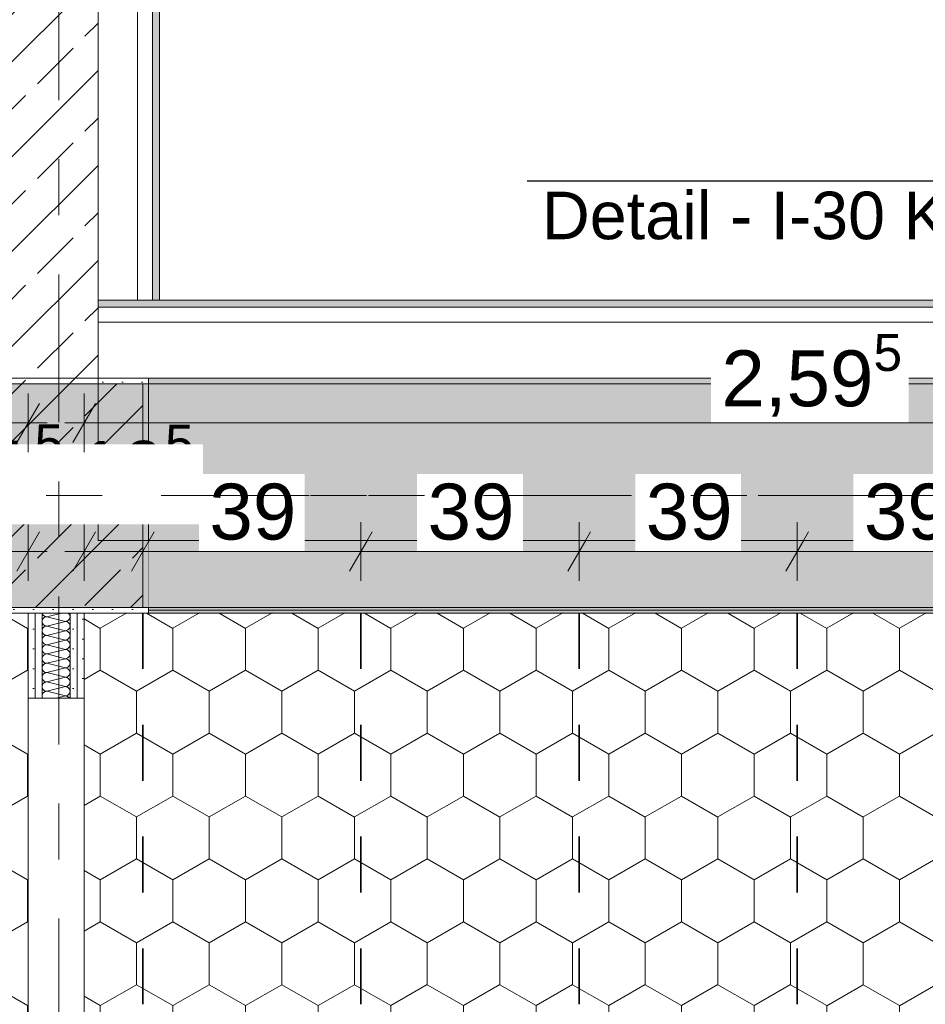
# Model space of a CAD drawing. Header units: metres. Extents: x -3.6 to 85.2, y -11 to 16.8.
# Tile 145 of 256: x 14.9 to 16.5, y 7.4 to 9.2. Entities that reach past the tile are written whole.
import ezdxf

# ---------------------------------------------------------------- set-up
doc = ezdxf.new("R2010")
doc.units = ezdxf.units.M
doc.header["$MEASUREMENT"] = 0
for name, pattern in [('Achse', [0.2, 0.1, -0.05, 0, -0.05]), ('Punktlinie weit', [0.06, 0.01, -0.05]), ('Strichlinie doppelt', [0.546806, 0.264583, -0.105833, 0.070556, -0.105833]), ('Wipeout_Contour', [1, 0, -1])]:
    doc.linetypes.add(name, pattern=pattern)
for name, color, linetype in [('154 - Bemaßung_ Beschriftung.Ausbau - Deckenspiegel', 7, 'Continuous'), ('208 - Marker.Detail', 7, 'Continuous'), ('451 - Universal.Achsen Raster', 7, 'Continuous'), ('605 - Struktur.Wand Innen', 7, 'Continuous'), ('607 - Struktur.Stütze', 7, 'Continuous'), ('608 - Struktur.Träger', 7, 'Continuous'), ('Neubau_651 - Abdeckung.Decke abgehängt_ bekleidet', 7, 'Continuous'), ('Neubau_653 - Abdeckung.TB Verkofferung', 7, 'Continuous')]:
    doc.layers.add(name, color=color, linetype=linetype)
doc.styles.add('ERSTELLTER_STIL_2', font='txt')
doc.dimstyles.new('ERSTELLTER_STIL__1', dxfattribs={"dimtxt": 0.1, "dimasz": 0.0532, "dimexe": 0.18, "dimexo": 0.0625, "dimgap": 0, "dimtad": 1, "dimtih": 1, "dimtoh": 1, "dimzin": 0, "dimdsep": 46, "dimtxsty": 'ERSTELLTER_STIL_2', "dimblk": 'ARROWHEAD_2', "dimblk1": 'ARROWHEAD_2', "dimblk2": 'ARROWHEAD_2', "dimcen": 0.09, "dimse1": 1, "dimse2": 1, "dimclrd": 7, "dimclre": 7, "dimclrt": 7, "dimazin": 0, "dimtfac": 1, "dimtdec": 4, "dimtmove": 0, "dimatfit": 3, "dimfxl": 1, "dimtolj": 1, "dimtzin": 0, "dimarcsym": 0})
doc.dimstyles.new('ERSTELLTER_STIL__2', dxfattribs={"dimtxt": 0.1, "dimasz": 0.0532, "dimexe": 0.18, "dimexo": 0.0625, "dimgap": 0, "dimtad": 1, "dimtih": 1, "dimtoh": 1, "dimzin": 0, "dimdsep": 46, "dimtxsty": 'ERSTELLTER_STIL_2', "dimblk": 'ARROWHEAD_2', "dimblk1": 'ARROWHEAD_2', "dimblk2": 'ARROWHEAD_2', "dimcen": 0.09, "dimse1": 1, "dimse2": 1, "dimclrd": 7, "dimclre": 7, "dimclrt": 7, "dimazin": 0, "dimtfac": 1, "dimtdec": 4, "dimtmove": 2, "dimatfit": 3, "dimfxl": 1, "dimtolj": 1, "dimtzin": 0, "dimarcsym": 0})
pattern_1 = [(45, (0, 0), (-0.01767767, 0.01767767), [0, -0.025])]
pattern_2 = [(45, (0, 0), (-0.08485281, 0.08485281), []), (45, (-0.04243, 0.04243), (-0.08485281, 0.08485281), [0.09, -0.03])]
pattern_3 = [(90, (0, 0), (-0.12990375, 0), [0.075, -0.15]), (90, (-0.06495, 0.1125), (-0.12990375, 0), [0.075, -0.15]), (150, (5e-18, 0.075), (0.0649519, 0.11249995), [0.075, -0.15]), (150, (-0.1299, 0.075), (0.0649519, 0.11249995), [0.075, -0.15]), (210, (0, 0), (-0.0649519, 0.11249995), [0.075, -0.15]), (210, (-0.1299, 8e-18), (-0.0649519, 0.11249995), [0.075, -0.15])]

# ---------------------------------------------------------------- blocks, each defined once
blk = doc.blocks.new('*X50')
at = {"layer": '605 - Struktur.Wand Innen', "color": 7, "linetype": 'Continuous', "lineweight": 5}
for p, q in [((14.9002, 8.09), (14.9006, 8.0885)), ((14.9006, 8.0885), (14.9014, 8.087)), ((14.9014, 8.087), (14.9024, 8.0858)), ((14.9024, 8.0858), (14.9037, 8.0847)), ((14.9083, 8.0833), (14.9349, 8.09)), ((14.9475, 8.0892), (14.9466, 8.09)), ((14.9486, 8.088), (14.9475, 8.0892)), ((14.9493, 8.0865), (14.9486, 8.088)), ((14.9498, 8.085), (14.9493, 8.0865)), ((14.95, 8.0833), (14.9498, 8.085)), ((14.9001, 8.0766), (14.9, 8.075)), ((14.9, 8.075), (14.9001, 8.0734)), ((14.9006, 8.0782), (14.9001, 8.0766)), ((14.9001, 8.0734), (14.9006, 8.0718)), ((14.9014, 8.0796), (14.9006, 8.0782)), ((14.9006, 8.0718), (14.9014, 8.0704)), ((14.9024, 8.0809), (14.9014, 8.0796)), ((14.9014, 8.0704), (14.9024, 8.0691)), ((14.9037, 8.0819), (14.9024, 8.0809)), ((14.9024, 8.0691), (14.9037, 8.0681)), ((14.9037, 8.0847), (14.9051, 8.084)), ((14.9051, 8.0827), (14.9037, 8.0819)), ((14.9037, 8.0681), (14.9051, 8.0673)), ((14.9051, 8.084), (14.9067, 8.0835)), ((14.9067, 8.0832), (14.9051, 8.0827)), ((14.9051, 8.0673), (14.9067, 8.0668)), ((14.9067, 8.0835), (14.9083, 8.0833)), ((14.9083, 8.0833), (14.9067, 8.0832)), ((14.9083, 8.0833), (14.9416, 8.075)), ((14.9083, 8.0667), (14.9416, 8.075)), ((14.9416, 8.075), (14.9433, 8.0752)), ((14.9433, 8.0748), (14.9416, 8.075)), ((14.9433, 8.0752), (14.9448, 8.0756)), ((14.9448, 8.0744), (14.9433, 8.0748)), ((14.9448, 8.0756), (14.9463, 8.0764)), ((14.9463, 8.0736), (14.9448, 8.0744)), ((14.9463, 8.0764), (14.9475, 8.0774)), ((14.9475, 8.0726), (14.9463, 8.0736)), ((14.9475, 8.0774), (14.9486, 8.0787)), ((14.9486, 8.0713), (14.9475, 8.0726)), ((14.9486, 8.0787), (14.9493, 8.0801)), ((14.9493, 8.0699), (14.9486, 8.0713)), ((14.9493, 8.0801), (14.9498, 8.0817)), ((14.9498, 8.0683), (14.9493, 8.0699)), ((14.9498, 8.0817), (14.95, 8.0833)), ((14.95, 8.0667), (14.9498, 8.0683)), ((14.9001, 8.06), (14.9, 8.0583)), ((14.9, 8.0583), (14.9001, 8.0567)), ((14.9006, 8.0615), (14.9001, 8.06)), ((14.9001, 8.0567), (14.9006, 8.0551)), ((14.9014, 8.063), (14.9006, 8.0615)), ((14.9006, 8.0551), (14.9014, 8.0537)), ((14.9024, 8.0642), (14.9014, 8.063)), ((14.9014, 8.0537), (14.9024, 8.0524)), ((14.9037, 8.0653), (14.9024, 8.0642)), ((14.9024, 8.0524), (14.9037, 8.0514)), ((14.9051, 8.066), (14.9037, 8.0653)), ((14.9037, 8.0514), (14.9051, 8.0506)), ((14.9067, 8.0665), (14.9051, 8.066)), ((14.9051, 8.0506), (14.9067, 8.0502)), ((14.9067, 8.0498), (14.9051, 8.0494)), ((14.9067, 8.0668), (14.9083, 8.0667)), ((14.9083, 8.0667), (14.9067, 8.0665)), ((14.9067, 8.0502), (14.9083, 8.05)), ((14.9083, 8.05), (14.9067, 8.0498)), ((14.9083, 8.0667), (14.9416, 8.0583)), ((14.9083, 8.05), (14.9416, 8.0583)), ((14.9083, 8.05), (14.9416, 8.0417)), ((14.9416, 8.0583), (14.9433, 8.0585)), ((14.9433, 8.0582), (14.9416, 8.0583)), ((14.9433, 8.0585), (14.9448, 8.059)), ((14.9448, 8.0577), (14.9433, 8.0582)), ((14.9448, 8.059), (14.9463, 8.0597)), ((14.9463, 8.0569), (14.9448, 8.0577)), ((14.9463, 8.0597), (14.9475, 8.0608)), ((14.9475, 8.0559), (14.9463, 8.0569)), ((14.9475, 8.0608), (14.9486, 8.062)), ((14.9486, 8.0546), (14.9475, 8.0559)), ((14.9486, 8.062), (14.9493, 8.0635)), ((14.9493, 8.0532), (14.9486, 8.0546)), ((14.9493, 8.0635), (14.9498, 8.065)), ((14.9498, 8.0516), (14.9493, 8.0532)), ((14.9498, 8.065), (14.95, 8.0667)), ((14.95, 8.05), (14.9498, 8.0516)), ((14.9498, 8.0484), (14.95, 8.05)), ((14.9001, 8.0433), (14.9, 8.0417)), ((14.9, 8.0417), (14.9001, 8.04)), ((14.9006, 8.0449), (14.9001, 8.0433)), ((14.9001, 8.04), (14.9006, 8.0385)), ((14.9014, 8.0463), (14.9006, 8.0449)), ((14.9006, 8.0385), (14.9014, 8.037)), ((14.9024, 8.0476), (14.9014, 8.0463)), ((14.9014, 8.037), (14.9024, 8.0358)), ((14.9037, 8.0486), (14.9024, 8.0476)), ((14.9024, 8.0358), (14.9037, 8.0347)), ((14.9051, 8.0494), (14.9037, 8.0486)), ((14.9037, 8.0347), (14.9051, 8.034)), ((14.9051, 8.0327), (14.9037, 8.0319)), ((14.9051, 8.034), (14.9067, 8.0335)), ((14.9067, 8.0332), (14.9051, 8.0327)), ((14.9067, 8.0335), (14.9083, 8.0333)), ((14.9083, 8.0333), (14.9067, 8.0332)), ((14.9083, 8.0333), (14.9416, 8.0417)), ((14.9083, 8.0333), (14.9416, 8.025)), ((14.9416, 8.0417), (14.9433, 8.0418)), ((14.9433, 8.0415), (14.9416, 8.0417)), ((14.9433, 8.0418), (14.9448, 8.0423)), ((14.9448, 8.041), (14.9433, 8.0415)), ((14.9448, 8.0423), (14.9463, 8.0431)), ((14.9463, 8.0403), (14.9448, 8.041)), ((14.9463, 8.0431), (14.9475, 8.0441)), ((14.9475, 8.0392), (14.9463, 8.0403)), ((14.9475, 8.0441), (14.9486, 8.0454)), ((14.9486, 8.038), (14.9475, 8.0392)), ((14.9486, 8.0454), (14.9493, 8.0468)), ((14.9493, 8.0365), (14.9486, 8.038)), ((14.9493, 8.0468), (14.9498, 8.0484)), ((14.9498, 8.035), (14.9493, 8.0365)), ((14.95, 8.0333), (14.9498, 8.035)), ((14.9498, 8.0317), (14.95, 8.0333)), ((14.9001, 8.0266), (14.9, 8.025)), ((14.9, 8.025), (14.9001, 8.0234)), ((14.9006, 8.0282), (14.9001, 8.0266)), ((14.9001, 8.0234), (14.9006, 8.0218)), ((14.9014, 8.0296), (14.9006, 8.0282)), ((14.9006, 8.0218), (14.9014, 8.0204)), ((14.9024, 8.0309), (14.9014, 8.0296)), ((14.9014, 8.0204), (14.9024, 8.0191)), ((14.9037, 8.0319), (14.9024, 8.0309)), ((14.9024, 8.0191), (14.9037, 8.0181)), ((14.9037, 8.0153), (14.9024, 8.0142)), ((14.9037, 8.0181), (14.9051, 8.0173)), ((14.9051, 8.016), (14.9037, 8.0153)), ((14.9051, 8.0173), (14.9067, 8.0168)), ((14.9067, 8.0165), (14.9051, 8.016)), ((14.9067, 8.0168), (14.9083, 8.0167)), ((14.9083, 8.0167), (14.9067, 8.0165)), ((14.9083, 8.0167), (14.9416, 8.025)), ((14.9083, 8.0167), (14.9416, 8.0083)), ((14.9416, 8.025), (14.9433, 8.0252)), ((14.9433, 8.0248), (14.9416, 8.025)), ((14.9433, 8.0252), (14.9448, 8.0256)), ((14.9448, 8.0244), (14.9433, 8.0248)), ((14.9448, 8.0256), (14.9463, 8.0264)), ((14.9463, 8.0236), (14.9448, 8.0244)), ((14.9463, 8.0264), (14.9475, 8.0274)), ((14.9475, 8.0226), (14.9463, 8.0236)), ((14.9475, 8.0274), (14.9486, 8.0287)), ((14.9486, 8.0213), (14.9475, 8.0226)), ((14.9486, 8.0287), (14.9493, 8.0301)), ((14.9493, 8.0199), (14.9486, 8.0213)), ((14.9493, 8.0301), (14.9498, 8.0317)), ((14.9498, 8.0183), (14.9493, 8.0199)), ((14.9493, 8.0135), (14.9498, 8.015)), ((14.95, 8.0167), (14.9498, 8.0183)), ((14.9498, 8.015), (14.95, 8.0167)), ((14.9001, 8.01), (14.9, 8.0083)), ((14.9, 8.0083), (14.9001, 8.0067)), ((14.9006, 8.0115), (14.9001, 8.01)), ((14.9001, 8.0067), (14.9006, 8.0051)), ((14.9014, 8.013), (14.9006, 8.0115)), ((14.9006, 8.0051), (14.9014, 8.0037)), ((14.9024, 8.0142), (14.9014, 8.013)), ((14.9014, 8.0037), (14.9024, 8.0024)), ((14.9024, 7.9976), (14.9014, 7.9963)), ((14.9024, 8.0024), (14.9037, 8.0014)), ((14.9037, 7.9986), (14.9024, 7.9976)), ((14.9037, 8.0014), (14.9051, 8.0006)), ((14.9051, 7.9994), (14.9037, 7.9986)), ((14.9051, 8.0006), (14.9067, 8.0002)), ((14.9067, 7.9998), (14.9051, 7.9994)), ((14.9067, 8.0002), (14.9083, 8)), ((14.9083, 8), (14.9067, 7.9998)), ((14.9083, 8), (14.9416, 8.0083)), ((14.9083, 8), (14.9416, 7.9917)), ((14.9416, 8.0083), (14.9433, 8.0085)), ((14.9433, 8.0082), (14.9416, 8.0083)), ((14.9433, 8.0085), (14.9448, 8.009)), ((14.9448, 8.0077), (14.9433, 8.0082)), ((14.9448, 8.009), (14.9463, 8.0097)), ((14.9463, 8.0069), (14.9448, 8.0077)), ((14.9463, 8.0097), (14.9475, 8.0108)), ((14.9475, 8.0059), (14.9463, 8.0069)), ((14.9475, 8.0108), (14.9486, 8.012)), ((14.9486, 8.0046), (14.9475, 8.0059)), ((14.9486, 8.012), (14.9493, 8.0135)), ((14.9493, 8.0032), (14.9486, 8.0046)), ((14.9498, 8.0016), (14.9493, 8.0032)), ((14.9493, 7.9968), (14.9498, 7.9984)), ((14.95, 8), (14.9498, 8.0016)), ((14.9498, 7.9984), (14.95, 8)), ((14.9001, 7.9933), (14.9, 7.9917)), ((14.9, 7.9917), (14.9001, 7.99)), ((14.9006, 7.9949), (14.9001, 7.9933)), ((14.9001, 7.99), (14.9006, 7.9885)), ((14.9014, 7.9963), (14.9006, 7.9949)), ((14.9006, 7.9885), (14.9014, 7.987)), ((14.9014, 7.9796), (14.9006, 7.9782)), ((14.9014, 7.987), (14.9024, 7.9858)), ((14.9024, 7.9809), (14.9014, 7.9796)), ((14.9024, 7.9858), (14.9037, 7.9847)), ((14.9037, 7.9819), (14.9024, 7.9809)), ((14.9037, 7.9847), (14.9051, 7.984)), ((14.9051, 7.9827), (14.9037, 7.9819)), ((14.9051, 7.984), (14.9067, 7.9835)), ((14.9067, 7.9832), (14.9051, 7.9827)), ((14.9067, 7.9835), (14.9083, 7.9833)), ((14.9083, 7.9833), (14.9067, 7.9832)), ((14.9083, 7.9833), (14.9416, 7.9917)), ((14.9083, 7.9833), (14.9416, 7.975)), ((14.9416, 7.9917), (14.9433, 7.9918)), ((14.9433, 7.9915), (14.9416, 7.9917)), ((14.9433, 7.9918), (14.9448, 7.9923)), ((14.9448, 7.991), (14.9433, 7.9915)), ((14.9448, 7.9923), (14.9463, 7.9931)), ((14.9463, 7.9903), (14.9448, 7.991)), ((14.9463, 7.9931), (14.9475, 7.9941)), ((14.9475, 7.9892), (14.9463, 7.9903)), ((14.9475, 7.9941), (14.9486, 7.9954)), ((14.9486, 7.988), (14.9475, 7.9892)), ((14.9486, 7.9954), (14.9493, 7.9968)), ((14.9493, 7.9865), (14.9486, 7.988)), ((14.9486, 7.9787), (14.9493, 7.9801)), ((14.9498, 7.985), (14.9493, 7.9865)), ((14.9493, 7.9801), (14.9498, 7.9817)), ((14.95, 7.9833), (14.9498, 7.985)), ((14.9498, 7.9817), (14.95, 7.9833)), ((14.9001, 7.9766), (14.9, 7.975)), ((14.9, 7.975), (14.9001, 7.9734)), ((14.9006, 7.9782), (14.9001, 7.9766)), ((14.9001, 7.9734), (14.9006, 7.9718)), ((14.9006, 7.9718), (14.9014, 7.9704)), ((14.9014, 7.963), (14.9006, 7.9615)), ((14.9014, 7.9704), (14.9024, 7.9691)), ((14.9024, 7.9642), (14.9014, 7.963)), ((14.9024, 7.9691), (14.9037, 7.9681)), ((14.9037, 7.9653), (14.9024, 7.9642)), ((14.9037, 7.9681), (14.9051, 7.9673)), ((14.9051, 7.966), (14.9037, 7.9653)), ((14.9051, 7.9673), (14.9067, 7.9668)), ((14.9067, 7.9665), (14.9051, 7.966)), ((14.9067, 7.9668), (14.9083, 7.9667)), ((14.9083, 7.9667), (14.9067, 7.9665)), ((14.9083, 7.9667), (14.9416, 7.975)), ((14.9083, 7.9667), (14.9416, 7.9583)), ((14.9416, 7.975), (14.9433, 7.9752)), ((14.9433, 7.9748), (14.9416, 7.975)), ((14.9433, 7.9752), (14.9448, 7.9756)), ((14.9448, 7.9744), (14.9433, 7.9748)), ((14.9448, 7.9756), (14.9463, 7.9764)), ((14.9463, 7.9736), (14.9448, 7.9744)), ((14.9463, 7.9764), (14.9475, 7.9774)), ((14.9475, 7.9726), (14.9463, 7.9736)), ((14.9475, 7.9774), (14.9486, 7.9787)), ((14.9486, 7.9713), (14.9475, 7.9726)), ((14.9475, 7.9608), (14.9486, 7.962)), ((14.9493, 7.9699), (14.9486, 7.9713)), ((14.9486, 7.962), (14.9493, 7.9635)), ((14.9498, 7.9683), (14.9493, 7.9699)), ((14.9493, 7.9635), (14.9498, 7.965)), ((14.95, 7.9667), (14.9498, 7.9683)), ((14.9498, 7.965), (14.95, 7.9667)), ((14.9001, 7.96), (14.9, 7.9583)), ((14.9, 7.9583), (14.9001, 7.9567)), ((14.9006, 7.9615), (14.9001, 7.96)), ((14.9001, 7.9567), (14.9006, 7.9551)), ((14.9006, 7.9449), (14.9001, 7.9433)), ((14.9006, 7.9551), (14.9014, 7.9537)), ((14.9014, 7.9463), (14.9006, 7.9449)), ((14.9014, 7.9537), (14.9024, 7.9524)), ((14.9024, 7.9476), (14.9014, 7.9463)), ((14.9024, 7.9524), (14.9037, 7.9514)), ((14.9037, 7.9486), (14.9024, 7.9476)), ((14.9037, 7.9514), (14.9051, 7.9506)), ((14.9051, 7.9494), (14.9037, 7.9486)), ((14.9051, 7.9506), (14.9067, 7.9502)), ((14.9067, 7.9498), (14.9051, 7.9494)), ((14.9067, 7.9502), (14.9083, 7.95)), ((14.9083, 7.95), (14.9067, 7.9498)), ((14.9083, 7.95), (14.9416, 7.9583)), ((14.9083, 7.95), (14.9416, 7.9417)), ((14.9416, 7.9583), (14.9433, 7.9585)), ((14.9433, 7.9582), (14.9416, 7.9583)), ((14.9433, 7.9585), (14.9448, 7.959)), ((14.9448, 7.9577), (14.9433, 7.9582)), ((14.9448, 7.959), (14.9463, 7.9597)), ((14.9463, 7.9569), (14.9448, 7.9577)), ((14.9463, 7.9597), (14.9475, 7.9608)), ((14.9475, 7.9559), (14.9463, 7.9569)), ((14.9463, 7.9431), (14.9475, 7.9441)), ((14.9486, 7.9546), (14.9475, 7.9559)), ((14.9475, 7.9441), (14.9486, 7.9454)), ((14.9493, 7.9532), (14.9486, 7.9546)), ((14.9486, 7.9454), (14.9493, 7.9468)), ((14.9498, 7.9516), (14.9493, 7.9532)), ((14.9493, 7.9468), (14.9498, 7.9484)), ((14.95, 7.95), (14.9498, 7.9516)), ((14.9498, 7.9484), (14.95, 7.95)), ((14.9001, 7.9433), (14.9, 7.9417)), ((14.9, 7.9417), (14.9001, 7.94)), ((14.9001, 7.94), (14.9006, 7.9385)), ((14.9006, 7.9385), (14.9011, 7.9375)), ((14.9249, 7.9375), (14.9416, 7.9417)), ((14.9416, 7.9417), (14.9433, 7.9418)), ((14.9433, 7.9415), (14.9416, 7.9417)), ((14.9433, 7.9418), (14.9448, 7.9423)), ((14.9448, 7.941), (14.9433, 7.9415)), ((14.9448, 7.9423), (14.9463, 7.9431)), ((14.9463, 7.9403), (14.9448, 7.941)), ((14.9475, 7.9392), (14.9463, 7.9403)), ((14.9486, 7.938), (14.9475, 7.9392)), ((14.9488, 7.9375), (14.9486, 7.938))]:
    blk.add_line(p, q, dxfattribs=at)
blk = doc.blocks.new('*D266')
at = {"layer": '154 - Bemaßung_ Beschriftung.Ausbau - Deckenspiegel', "color": 7, "linetype": 'Continuous', "lineweight": 5}
for p, q in [((14.33, 8.1475), (14.33, 8.2525)), ((14.76, 8.1475), (14.76, 8.2525)), ((14.3502, 8.235), (14.3098, 8.165)), ((14.7802, 8.235), (14.7398, 8.165)), ((14.33, 8.2), (14.76, 8.2))]:
    blk.add_line(p, q, dxfattribs=at)
at = {"layer": '154 - Bemaßung_ Beschriftung.Ausbau - Deckenspiegel', "color": 7, "lineweight": 5, "insert": (14.7313, 8.2691), "char_height": 0.1, "attachment_point": 7, "style": 'ERSTELLTER_STIL_2'}
blk.add_mtext('\\A1;{\\pql;\\fArial|b0|i0|c0|p38;11\\fArial|b0|i0|c0|p38;\\A1{\\H.66x;\\S5^  ;}}', dxfattribs=at)
at = {"color": 254, "linetype": 'Wipeout_Contour', "lineweight": 0, "ltscale": 68.029065}
blk.add_wipeout([(14.7098, 8.2488), (14.9445, 8.2488), (14.9445, 8.3916), (14.7098, 8.3916)], dxfattribs=at).dxf.layer = '154 - Bemaßung_ Beschriftung.Ausbau - Deckenspiegel'
at = {"color": 254, "linetype": 'Wipeout_Contour', "lineweight": 0, "ltscale": 66.948876}
blk.add_wipeout([(14.4503, 8.2012), (14.6396, 8.2012), (14.6396, 8.3387), (14.4503, 8.3387)], dxfattribs=at).dxf.layer = '154 - Bemaßung_ Beschriftung.Ausbau - Deckenspiegel'
at = {"layer": '154 - Bemaßung_ Beschriftung.Ausbau - Deckenspiegel', "color": 7, "lineweight": 5, "insert": (14.4691, 8.22), "char_height": 0.1, "attachment_point": 7, "style": 'ERSTELLTER_STIL_2'}
blk.add_mtext('\\A1;{\\pql;\\fArial|b0|i0|c0|p38;43}', dxfattribs=at)
blk = doc.blocks.new('ARROWHEAD_2')
at = {"color": 0, "linetype": 'Continuous', "lineweight": 0}
for p, q in [((-0.378, -0.655), (0.378, 0.655)), ((0, 0), (-1, 0))]:
    blk.add_line(p, q, dxfattribs=at)
blk = doc.blocks.new('*D267')
at = {"layer": '154 - Bemaßung_ Beschriftung.Ausbau - Deckenspiegel', "color": 7, "linetype": 'Continuous', "lineweight": 5}
for p, q in [((14.76, 8.1475), (14.76, 8.2525)), ((14.875, 8.1475), (14.875, 8.2525)), ((14.7802, 8.235), (14.7398, 8.165)), ((14.8548, 8.165), (14.8952, 8.235)), ((14.76, 8.2), (14.875, 8.2)), ((14.875, 8.2), (14.9092, 8.2))]:
    blk.add_line(p, q, dxfattribs=at)
at = {"color": 254, "linetype": 'Wipeout_Contour', "lineweight": 0, "ltscale": 68.029065}
blk.add_wipeout([(14.7098, 8.2488), (14.9445, 8.2488), (14.9445, 8.3916), (14.7098, 8.3916)], dxfattribs=at).dxf.layer = '154 - Bemaßung_ Beschriftung.Ausbau - Deckenspiegel'
blk = doc.blocks.new('*D268')
at = {"layer": '154 - Bemaßung_ Beschriftung.Ausbau - Deckenspiegel', "color": 7, "linetype": 'Continuous', "lineweight": 5}
for p, q in [((14.975, 8.1475), (14.975, 8.2525)), ((15.08, 8.1475), (15.08, 8.2525)), ((14.9952, 8.235), (14.9548, 8.165)), ((15.1002, 8.235), (15.0598, 8.165)), ((14.9407, 8.2), (14.975, 8.2)), ((14.975, 8.2), (15.08, 8.2))]:
    blk.add_line(p, q, dxfattribs=at)
at = {"layer": '154 - Bemaßung_ Beschriftung.Ausbau - Deckenspiegel', "color": 7, "lineweight": 5, "insert": (14.9646, 8.2686), "char_height": 0.1, "attachment_point": 7, "style": 'ERSTELLTER_STIL_2'}
blk.add_mtext('\\A1;{\\pql;\\fArial|b0|i0|c0|p38;10\\fArial|b0|i0|c0|p38;\\A1{\\H.66x;\\S5^  ;}}', dxfattribs=at)
at = {"color": 254, "linetype": 'Wipeout_Contour', "lineweight": 0, "ltscale": 68.861747}
blk.add_wipeout([(14.9432, 8.2488), (15.1879, 8.2488), (15.1879, 8.3916), (14.9432, 8.3916)], dxfattribs=at).dxf.layer = '154 - Bemaßung_ Beschriftung.Ausbau - Deckenspiegel'
blk = doc.blocks.new('*D269')
at = {"layer": '154 - Bemaßung_ Beschriftung.Ausbau - Deckenspiegel', "color": 7, "linetype": 'Continuous', "lineweight": 5}
for p, q in [((15.08, 8.1475), (15.08, 8.2525)), ((15.1002, 8.235), (15.0598, 8.165)), ((15.4902, 8.235), (15.4498, 8.165)), ((15.08, 8.2), (15.47, 8.2))]:
    blk.add_line(p, q, dxfattribs=at)
at = {"color": 254, "linetype": 'Wipeout_Contour', "lineweight": 0, "ltscale": 68.861747}
blk.add_wipeout([(14.9432, 8.2488), (15.1879, 8.2488), (15.1879, 8.3916), (14.9432, 8.3916)], dxfattribs=at).dxf.layer = '154 - Bemaßung_ Beschriftung.Ausbau - Deckenspiegel'
at = {"color": 254, "linetype": 'Wipeout_Contour', "lineweight": 0, "ltscale": 69.501673}
blk.add_wipeout([(15.1804, 8.2012), (15.3696, 8.2012), (15.3696, 8.3387), (15.1804, 8.3387)], dxfattribs=at).dxf.layer = '154 - Bemaßung_ Beschriftung.Ausbau - Deckenspiegel'
at = {"layer": '154 - Bemaßung_ Beschriftung.Ausbau - Deckenspiegel', "color": 7, "lineweight": 5, "insert": (15.1991, 8.22), "char_height": 0.1, "attachment_point": 7, "style": 'ERSTELLTER_STIL_2'}
blk.add_mtext('\\A1;{\\pql;\\fArial|b0|i0|c0|p38;39}', dxfattribs=at)
blk = doc.blocks.new('*D270')
at = {"layer": '154 - Bemaßung_ Beschriftung.Ausbau - Deckenspiegel', "color": 7, "linetype": 'Continuous', "lineweight": 5}
for p, q in [((15.47, 8.1475), (15.47, 8.2525)), ((15.4902, 8.235), (15.4498, 8.165)), ((15.8802, 8.235), (15.8398, 8.165)), ((15.08, 8.2), (15.47, 8.2)), ((15.47, 8.2), (15.86, 8.2))]:
    blk.add_line(p, q, dxfattribs=at)
at = {"color": 254, "linetype": 'Wipeout_Contour', "lineweight": 0, "ltscale": 70.877138}
blk.add_wipeout([(15.5704, 8.2012), (15.7596, 8.2012), (15.7596, 8.3387), (15.5704, 8.3387)], dxfattribs=at).dxf.layer = '154 - Bemaßung_ Beschriftung.Ausbau - Deckenspiegel'
at = {"layer": '154 - Bemaßung_ Beschriftung.Ausbau - Deckenspiegel', "color": 7, "lineweight": 5, "insert": (15.5891, 8.22), "char_height": 0.1, "attachment_point": 7, "style": 'ERSTELLTER_STIL_2'}
blk.add_mtext('\\A1;{\\pql;\\fArial|b0|i0|c0|p38;39}', dxfattribs=at)
blk = doc.blocks.new('*D271')
at = {"layer": '154 - Bemaßung_ Beschriftung.Ausbau - Deckenspiegel', "color": 7, "linetype": 'Continuous', "lineweight": 5}
for p, q in [((15.86, 8.1475), (15.86, 8.2525)), ((16.25, 8.1475), (16.25, 8.2525)), ((15.8802, 8.235), (15.8398, 8.165)), ((16.2702, 8.235), (16.2298, 8.165)), ((15.47, 8.2), (15.86, 8.2)), ((15.86, 8.2), (16.25, 8.2))]:
    blk.add_line(p, q, dxfattribs=at)
at = {"color": 254, "linetype": 'Wipeout_Contour', "lineweight": 0, "ltscale": 72.260058}
blk.add_wipeout([(15.9604, 8.2012), (16.1496, 8.2012), (16.1496, 8.3387), (15.9604, 8.3387)], dxfattribs=at).dxf.layer = '154 - Bemaßung_ Beschriftung.Ausbau - Deckenspiegel'
at = {"layer": '154 - Bemaßung_ Beschriftung.Ausbau - Deckenspiegel', "color": 7, "lineweight": 5, "insert": (15.9791, 8.22), "char_height": 0.1, "attachment_point": 7, "style": 'ERSTELLTER_STIL_2'}
blk.add_mtext('\\A1;{\\pql;\\fArial|b0|i0|c0|p38;39}', dxfattribs=at)
blk = doc.blocks.new('*D272')
at = {"layer": '154 - Bemaßung_ Beschriftung.Ausbau - Deckenspiegel', "color": 7, "linetype": 'Continuous', "lineweight": 5}
for p, q in [((16.25, 8.1475), (16.25, 8.2525)), ((16.64, 8.1475), (16.64, 8.2525)), ((16.2702, 8.235), (16.2298, 8.165)), ((16.6602, 8.235), (16.6198, 8.165)), ((16.25, 8.2), (16.64, 8.2))]:
    blk.add_line(p, q, dxfattribs=at)
at = {"color": 254, "linetype": 'Wipeout_Contour', "lineweight": 0, "ltscale": 73.650054}
blk.add_wipeout([(16.3504, 8.2012), (16.5396, 8.2012), (16.5396, 8.3387), (16.3504, 8.3387)], dxfattribs=at).dxf.layer = '154 - Bemaßung_ Beschriftung.Ausbau - Deckenspiegel'
at = {"layer": '154 - Bemaßung_ Beschriftung.Ausbau - Deckenspiegel', "color": 7, "lineweight": 5, "insert": (16.3691, 8.22), "char_height": 0.1, "attachment_point": 7, "style": 'ERSTELLTER_STIL_2'}
blk.add_mtext('\\A1;{\\pql;\\fArial|b0|i0|c0|p38;39}', dxfattribs=at)
blk = doc.blocks.new('*D435')
at = {"layer": '154 - Bemaßung_ Beschriftung.Ausbau - Deckenspiegel', "color": 7, "linetype": 'Continuous', "lineweight": 5}
for p, q in [((11.3625, 8.3775), (11.3625, 8.4825)), ((14.875, 8.3775), (14.875, 8.4825)), ((11.3827, 8.465), (11.3423, 8.395)), ((14.8548, 8.395), (14.8952, 8.465)), ((11.3282, 8.43), (11.3625, 8.43)), ((11.3625, 8.43), (14.875, 8.43)), ((14.875, 8.43), (14.9092, 8.43))]:
    blk.add_line(p, q, dxfattribs=at)
at = {"color": 254, "linetype": 'Wipeout_Contour', "lineweight": 0, "ltscale": 62.545027}
blk.add_wipeout([(12.9169, 8.4312), (13.3206, 8.4312), (13.3206, 8.5687), (12.9169, 8.5687)], dxfattribs=at).dxf.layer = '154 - Bemaßung_ Beschriftung.Ausbau - Deckenspiegel'
at = {"layer": '154 - Bemaßung_ Beschriftung.Ausbau - Deckenspiegel', "color": 7, "lineweight": 5, "insert": (12.9356, 8.4306), "char_height": 0.1, "attachment_point": 7, "style": 'ERSTELLTER_STIL_2'}
blk.add_mtext('\\A1;{\\pql;\\fArial|b0|i0|c0|p38;3,51\\fArial|b0|i0|c0|p38;\\A1{\\H.66x;\\S25^  ;}}', dxfattribs=at)
blk = doc.blocks.new('*D436')
at = {"layer": '154 - Bemaßung_ Beschriftung.Ausbau - Deckenspiegel', "color": 7, "linetype": 'Continuous', "lineweight": 5}
for p, q in [((14.975, 8.3775), (14.975, 8.4825)), ((17.57, 8.3775), (17.57, 8.4825)), ((14.9952, 8.465), (14.9548, 8.395)), ((17.5498, 8.395), (17.5902, 8.465)), ((14.9407, 8.43), (14.975, 8.43)), ((14.975, 8.43), (17.57, 8.43)), ((17.57, 8.43), (17.6042, 8.43))]:
    blk.add_line(p, q, dxfattribs=at)
at = {"color": 254, "linetype": 'Wipeout_Contour', "lineweight": 0, "ltscale": 73.452356}
blk.add_wipeout([(16.0957, 8.4312), (16.4493, 8.4312), (16.4493, 8.5687), (16.0957, 8.5687)], dxfattribs=at).dxf.layer = '154 - Bemaßung_ Beschriftung.Ausbau - Deckenspiegel'
at = {"layer": '154 - Bemaßung_ Beschriftung.Ausbau - Deckenspiegel', "color": 7, "lineweight": 5, "insert": (16.1144, 8.4306), "char_height": 0.1, "attachment_point": 7, "style": 'ERSTELLTER_STIL_2'}
blk.add_mtext('\\A1;{\\pql;\\fArial|b0|i0|c0|p38;2,59\\fArial|b0|i0|c0|p38;\\A1{\\H.66x;\\S5^  ;}}', dxfattribs=at)

msp = doc.modelspace()

# ---------------------------------------------------------------- hatches: boundary and pattern name
at = {"layer": '605 - Struktur.Wand Innen', "linetype": 'Continuous', "lineweight": 0, "true_color": 0x000000}
h = msp.add_hatch(dxfattribs=at)
h.set_pattern_fill('Beton__Stahlbeton_0001', color=18, style=0, pattern_type=2)
h.set_pattern_definition(pattern_2)
h.paths.add_polyline_path([(15, 13), (14.84, 13), (14.84, 8.5), (15, 8.5)])
h = msp.add_hatch(dxfattribs=at)
h.set_pattern_fill('Gips_0001', color=18, style=0, pattern_type=2)
h.set_pattern_definition(pattern_1)
h.paths.add_polyline_path([(14.8875, 8.09), (14.875, 8.09), (14.875, 7.9375), (14.8875, 7.9375)])
h = msp.add_hatch(dxfattribs=at)
h.set_pattern_fill('Gips_0001', color=18, style=0, pattern_type=2)
h.set_pattern_definition(pattern_1)
h.paths.add_polyline_path([(14.8875, 8.09), (14.8875, 7.9375), (14.9, 7.9375), (14.9, 8.09)])
h = msp.add_hatch(dxfattribs=at)
h.set_pattern_fill('Gips_0001', color=18, style=0, pattern_type=2)
h.set_pattern_definition(pattern_1)
h.paths.add_polyline_path([(14.95, 8.09), (14.95, 7.9375), (14.9625, 7.9375), (14.9625, 8.09)])
h = msp.add_hatch(dxfattribs=at)
h.set_pattern_fill('Gips_0001', color=18, style=0, pattern_type=2)
h.set_pattern_definition(pattern_1)
h.paths.add_polyline_path([(14.9625, 8.09), (14.9625, 7.9375), (14.975, 7.9375), (14.975, 8.09)])
at = {"layer": '607 - Struktur.Stütze', "linetype": 'Continuous', "lineweight": 0, "true_color": 0x000000}
h = msp.add_hatch(dxfattribs=at)
h.set_pattern_fill('Gips_0001', color=18, style=0, pattern_type=2)
h.set_pattern_definition(pattern_1)
h.paths.add_polyline_path([(14.77, 8.09), (15.09, 8.09), (15.09, 8.51), (15, 8.51), (15, 8.5), (15.08, 8.5), (15.08, 8.1), (14.78, 8.1), (14.78, 8.5), (14.84, 8.5), (14.84, 8.51), (14.77, 8.51)])
h = msp.add_hatch(dxfattribs=at)
h.set_pattern_fill('Beton__Stahlbeton_0001', color=18, style=0, pattern_type=2)
h.set_pattern_definition(pattern_2)
h.paths.add_polyline_path([(14.78, 8.1), (15.08, 8.1), (15.08, 8.5), (14.78, 8.5)])
at = {"layer": '608 - Struktur.Träger', "linetype": 'Continuous', "lineweight": 0, "true_color": 0x000000}
h = msp.add_hatch(dxfattribs=at)
h.set_pattern_fill('Gips_0001', color=18, style=0, pattern_type=2)
h.set_pattern_definition(pattern_1)
h.paths.add_polyline_path([(15.09, 8.51), (15.09, 8.5), (18.37, 8.5), (18.37, 8.51)])
at = {"layer": 'Neubau_651 - Abdeckung.Decke abgehängt_ bekleidet', "linetype": 'Continuous', "lineweight": 13, "true_color": 0xffbfbf}
h = msp.add_hatch(dxfattribs=at)
h.set_pattern_fill('sechseckig_0001', color=254, style=0, pattern_type=2)
h.set_pattern_definition(pattern_3)
h.paths.add_polyline_path([(11.3625, 6.01), (14.875, 6.01), (14.875, 8.09), (11.3625, 8.09)])
h.paths.add_polyline_path([(12.77, 7.39), (13.47, 7.39), (13.47, 6.71), (12.77, 6.71)], flags=0)
h = msp.add_hatch(dxfattribs=at)
h.set_pattern_fill('sechseckig_0001', color=254, style=0, pattern_type=2)
h.set_pattern_definition(pattern_3)
h.paths.add_polyline_path([(14.975, 6.01), (17.57, 6.01), (17.57, 8.09), (14.975, 8.09)])
h.paths.add_polyline_path([(16.64, 7.39), (17.34, 7.39), (17.34, 6.71), (16.64, 6.71)], flags=0)
at = {"layer": 'Neubau_653 - Abdeckung.TB Verkofferung', "linetype": 'Continuous', "lineweight": 0, "true_color": 0x000000}
h = msp.add_hatch(dxfattribs=at)
h.set_pattern_fill('Gips_0001', color=18, style=0, pattern_type=2)
h.set_pattern_definition(pattern_1)
h.paths.add_polyline_path([(15.11, 8.6495), (15.11, 12.69), (15.0975, 12.69), (15.0975, 8.6495)])
h = msp.add_hatch(dxfattribs=at)
h.set_pattern_fill('Gips_0001', color=18, style=0, pattern_type=2)
h.set_pattern_definition(pattern_1)
h.paths.add_polyline_path([(18.47, 8.6495), (15, 8.6495), (15, 8.637), (18.47, 8.637)])

# ---------------------------------------------------------------- linework, layer by layer
at = {"layer": '208 - Marker.Detail', "color": 30, "linetype": 'Continuous', "lineweight": 25, "true_color": 0xff6e00}
msp.add_line((15.7673, 8.8632), (17.5173, 8.8632), dxfattribs=at)
at = {"layer": '605 - Struktur.Wand Innen', "color": 7, "linetype": 'Continuous', "lineweight": 5}
for p, q in [((14.8875, 8.09), (14.8875, 7.9375)), ((14.9, 8.09), (14.9, 7.9375)), ((14.95, 7.9375), (14.95, 8.09)), ((14.9625, 7.9375), (14.9625, 8.09)), ((14.875, 7.9375), (14.8875, 7.9375)), ((14.8875, 7.9375), (14.9, 7.9375)), ((14.9, 7.9375), (14.95, 7.9375)), ((14.95, 7.9375), (14.9625, 7.9375)), ((14.9625, 7.9375), (14.975, 7.9375))]:
    msp.add_line(p, q, dxfattribs=at)
at = {"layer": '605 - Struktur.Wand Innen', "color": 7, "linetype": 'Continuous', "lineweight": 13}
for p, q in [((14.875, 7.9375), (14.875, 6.0875)), ((14.975, 6.0875), (14.975, 7.9375))]:
    msp.add_line(p, q, dxfattribs=at)
at = {"layer": '605 - Struktur.Wand Innen', "color": 7, "linetype": 'Continuous', "lineweight": 18, "flags": 128}
msp.add_lwpolyline([(15, 8.5), (15, 13)], dxfattribs=at)
at = {"layer": '605 - Struktur.Wand Innen', "color": 7, "linetype": 'Continuous', "lineweight": 5, "flags": 128}
for points in [[(14.875, 8.09), (14.875, 7.9375)], [(14.975, 7.9375), (14.975, 8.09)]]:
    msp.add_lwpolyline(points, dxfattribs=at)
at = {"layer": '607 - Struktur.Stütze', "color": 7, "linetype": 'Continuous', "lineweight": 5, "flags": 128}
msp.add_lwpolyline([(14.84, 8.51), (14.77, 8.51), (14.77, 8.09), (15.09, 8.09), (15.09, 8.51), (15, 8.51)], dxfattribs=at)
at = {"layer": '607 - Struktur.Stütze', "color": 7, "linetype": 'Continuous', "lineweight": 13, "flags": 128}
msp.add_lwpolyline([(14.78, 8.1), (15.08, 8.1), (15.08, 8.5), (14.78, 8.5)], close=True, dxfattribs=at)
at = {"layer": '608 - Struktur.Träger', "color": 7, "linetype": 'Continuous', "lineweight": 13}
for p, q in [((0.38, 8.51), (61.88, 8.51)), ((15.09, 8.5), (14.77, 8.5)), ((18.37, 8.5), (15.09, 8.5))]:
    msp.add_line(p, q, dxfattribs=at)
at = {"layer": '608 - Struktur.Träger', "color": 7, "linetype": 'Continuous', "lineweight": 5}
for p, q in [((15.09, 8.51), (15.09, 8.5)), ((18.37, 8.51), (15.09, 8.51))]:
    msp.add_line(p, q, dxfattribs=at)
at = {"layer": '608 - Struktur.Träger', "color": 7, "linetype": 'Achse', "lineweight": 9}
msp.add_line((0.38, 8.3), (61.88, 8.3), dxfattribs=at)
at = {"layer": 'Neubau_651 - Abdeckung.Decke abgehängt_ bekleidet', "color": 1, "linetype": 'Achse', "lineweight": 35}
msp.add_line((15.08, 8.09), (15.08, 6.01), dxfattribs=at)
at = {"layer": 'Neubau_651 - Abdeckung.Decke abgehängt_ bekleidet', "color": 1, "linetype": 'Punktlinie weit', "lineweight": 13, "flags": 128}
for points in [[(11.3625, 6.01), (14.875, 6.01), (14.875, 8.09), (11.3625, 8.09)], [(14.975, 6.01), (17.57, 6.01), (17.57, 8.09), (14.975, 8.09)]]:
    msp.add_lwpolyline(points, close=True, dxfattribs=at)
at = {"layer": 'Neubau_653 - Abdeckung.TB Verkofferung', "color": 1, "linetype": 'Continuous', "lineweight": 9}
for p, q in [((15, 8.6495), (15, 12.69)), ((15.11, 8.6495), (15.11, 12.69)), ((18.47, 8.6495), (15, 8.6495)), ((15, 8.6495), (15, 8.22)), ((15.11, 8.6495), (15, 8.6495)), ((18.47, 8.22), (15, 8.22))]:
    msp.add_line(p, q, dxfattribs=at)
at = {"layer": 'Neubau_653 - Abdeckung.TB Verkofferung', "color": 1, "linetype": 'Continuous', "lineweight": 5}
for p, q in [((15.0705, 12.69), (15.0705, 8.6495)), ((15.0975, 12.69), (15.0975, 8.6495)), ((15.11, 12.69), (15.11, 8.6495)), ((18.47, 8.6495), (15, 8.6495)), ((18.47, 8.637), (15, 8.637)), ((18.47, 8.61), (15, 8.61)), ((18.47, 8.51), (15, 8.51))]:
    msp.add_line(p, q, dxfattribs=at)
at = {"layer": 'Neubau_653 - Abdeckung.TB Verkofferung', "color": 1, "linetype": 'Continuous', "lineweight": 5, "flags": 128}
for points in [[(15, 8.6495), (15, 8.637), (15, 8.61), (15, 8.51)], [(15.11, 8.6495), (15.0975, 8.6495), (15.0705, 8.6495)]]:
    msp.add_lwpolyline(points, dxfattribs=at)

# ---------------------------------------------------------------- block references
at = {"layer": '605 - Struktur.Wand Innen', "color": 7, "lineweight": 18}
msp.add_blockref('*X50', (0, 0), dxfattribs=at)

# ---------------------------------------------------------------- next in the draw order: wipeouts: each hides what was drawn before it
at = {"color": 254, "linetype": 'Wipeout_Contour', "lineweight": 0, "ltscale": 74.462097}
msp.add_wipeout([(15.09, 8.095), (18.37, 8.095), (18.37, 8.22), (15.09, 8.22)], dxfattribs=at).dxf.layer = '605 - Struktur.Wand Innen'

# ---------------------------------------------------------------- next in the draw order: hatches: boundary and pattern name
at = {"layer": '608 - Struktur.Träger', "linetype": 'Continuous', "lineweight": 0, "true_color": 0x000000}
h = msp.add_hatch(dxfattribs=at)
h.set_pattern_fill('Beton__Stahlbeton_0001', color=18, style=0, pattern_type=2)
h.set_pattern_definition(pattern_2)
h.paths.add_polyline_path([(0.69, 8.5), (0.38, 8.5), (0.38, 8.1), (0.69, 8.1), (7.57, 8.1), (7.89, 8.1), (11.17, 8.1), (11.49, 8.1), (14.77, 8.1), (15.09, 8.1), (18.37, 8.1), (18.69, 8.1), (25.57, 8.1), (25.89, 8.1), (29.25, 8.1), (29.39, 8.1), (32.77, 8.1), (33.09, 8.1), (36.47, 8.1), (36.59, 8.1), (39.97, 8.1), (40.29, 8.1), (47.17, 8.1), (47.49, 8.1), (50.77, 8.1), (51.09, 8.1), (54.37, 8.1), (54.69, 8.1), (61.57, 8.1), (61.88, 8.1), (61.88, 8.5), (61.57, 8.5), (58.195, 8.5), (58.05, 8.5), (54.69, 8.5), (54.37, 8.5), (51.09, 8.5), (50.77, 8.5), (47.49, 8.5), (47.17, 8.5), (40.29, 8.5), (39.97, 8.5), (36.59, 8.5), (36.47, 8.5), (33.09, 8.5), (32.77, 8.5), (29.39, 8.5), (29.25, 8.5), (25.89, 8.5), (25.57, 8.5), (22.2, 8.5), (22.05, 8.5), (18.69, 8.5), (18.37, 8.5), (15.09, 8.5), (14.77, 8.5), (11.49, 8.5), (11.17, 8.5), (7.89, 8.5), (7.57, 8.5)])
h = msp.add_hatch(dxfattribs=at)
h.set_pattern_fill('Gips_0001', color=18, style=0, pattern_type=2)
h.set_pattern_definition(pattern_1)
h.paths.add_polyline_path([(18.37, 8.1), (15.09, 8.1), (15.09, 8.09), (18.37, 8.09)])

# ---------------------------------------------------------------- next in the draw order: linework, layer by layer
at = {"layer": '605 - Struktur.Wand Innen', "color": 7, "linetype": 'Continuous', "lineweight": 13, "flags": 128}
for points in [[(17.77, 8.22), (15.09, 8.22)], [(15.09, 8.095), (17.77, 8.095)]]:
    msp.add_lwpolyline(points, dxfattribs=at)
at = {"layer": '608 - Struktur.Träger', "color": 7, "linetype": 'Continuous', "lineweight": 13}
msp.add_line((0.38, 8.09), (61.88, 8.09), dxfattribs=at)
at = {"layer": '608 - Struktur.Träger', "color": 7, "linetype": 'Continuous', "lineweight": 5}
for p in [(15.09, 8.1), (18.37, 8.09)]:
    msp.add_line(p, (15.09, 8.09), dxfattribs=at)
at = {"layer": '608 - Struktur.Träger', "color": 7, "linetype": 'Continuous', "lineweight": 13, "flags": 128}
msp.add_lwpolyline([(32.77, 8.1), (29.39, 8.1), (29.25, 8.1), (25.89, 8.1), (25.57, 8.1), (18.69, 8.1), (18.37, 8.1), (15.09, 8.1), (14.77, 8.1), (11.49, 8.1), (11.17, 8.1), (7.89, 8.1), (7.57, 8.1), (0.69, 8.1), (0.38, 8.1)], dxfattribs=at)
at = {"layer": 'Neubau_651 - Abdeckung.Decke abgehängt_ bekleidet', "color": 1, "linetype": 'Achse', "lineweight": 35}
for p, q in [((15.47, 8.09), (15.47, 6.01)), ((15.86, 8.09), (15.86, 6.01)), ((16.25, 8.09), (16.25, 6.01))]:
    msp.add_line(p, q, dxfattribs=at)

# ---------------------------------------------------------------- next in the draw order: dimensions: what is measured, and where the dimension line sits
at = {"layer": '154 - Bemaßung_ Beschriftung.Ausbau - Deckenspiegel', "color": 7, "linetype": 'Continuous', "lineweight": 5}
dim = msp.add_linear_dim(base=(14.76, 8.2), p1=(14.33, 8.09), p2=(14.76, 8.09), dimstyle='ERSTELLTER_STIL__1', dxfattribs=at)
dim.commit()
dim.dimension.update_dxf_attribs({"geometry": '*D266', "text_midpoint": (14.5453, 8.27), "dimtype": 160})

# ---------------------------------------------------------------- next in the draw order: dimensions: what is measured, and where the dimension line sits
dim = msp.add_linear_dim(base=(14.874975, 8.1999822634), p1=(14.759975, 8.0899822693), p2=(14.874975, 8.089982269), dimstyle='ERSTELLTER_STIL__2', dxfattribs=at)
dim.commit()
dim.dimension.update_dxf_attribs({"geometry": '*D267', "text_midpoint": (14.9425461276, 8.3202183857), "dimtype": 160})

# ---------------------------------------------------------------- next in the draw order: linework, layer by layer
at = {"layer": '451 - Universal.Achsen Raster', "color": 160, "linetype": 'Strichlinie doppelt', "lineweight": 9, "true_color": 0x3232ff}
msp.add_line((14.93, -10.585), (14.93, 16.355), dxfattribs=at)

# ---------------------------------------------------------------- next in the draw order: dimensions: what is measured, and where the dimension line sits
at = {"layer": '154 - Bemaßung_ Beschriftung.Ausbau - Deckenspiegel', "color": 7, "linetype": 'Continuous', "lineweight": 5}
for base, p1, p2, dimstyle, picture, middle in [((14.875, 8.43), (11.3625, 8.09), (14.875, 8.09), 'ERSTELLTER_STIL__1', '*D435', (13.2387, 8.5)), ((15.079975, 8.1999822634), (14.974975, 8.0899822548), (15.079975, 8.0899825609), 'ERSTELLTER_STIL__2', '*D268', (15.1758827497, 8.3202183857))]:
    dim = msp.add_linear_dim(base=base, p1=p1, p2=p2, dimstyle=dimstyle, dxfattribs=at)
    dim.commit()
    dim.dimension.update_dxf_attribs({"geometry": picture, "text_midpoint": middle, "dimtype": 160})

# ---------------------------------------------------------------- next in the draw order: dimensions: what is measured, and where the dimension line sits
dim = msp.add_linear_dim(base=(15.47, 8.2), p1=(15.08, 8.09), p2=(15.47, 8.09), dimstyle='ERSTELLTER_STIL__1', dxfattribs=at)
dim.commit()
dim.dimension.update_dxf_attribs({"geometry": '*D269', "text_midpoint": (15.2753, 8.27), "dimtype": 160})

# ---------------------------------------------------------------- next in the draw order: dimensions: what is measured, and where the dimension line sits
dim = msp.add_linear_dim(base=(15.86, 8.2), p1=(15.47, 8.09), p2=(15.86, 8.09), dimstyle='ERSTELLTER_STIL__1', dxfattribs=at)
dim.commit()
dim.dimension.update_dxf_attribs({"geometry": '*D270', "text_midpoint": (15.6653, 8.27), "dimtype": 160})

# ---------------------------------------------------------------- next in the draw order: dimensions: what is measured, and where the dimension line sits
dim = msp.add_linear_dim(base=(16.25, 8.2), p1=(15.86, 8.09), p2=(16.25, 8.09), dimstyle='ERSTELLTER_STIL__1', dxfattribs=at)
dim.commit()
dim.dimension.update_dxf_attribs({"geometry": '*D271', "text_midpoint": (16.0553, 8.27), "dimtype": 160})

# ---------------------------------------------------------------- next in the draw order: dimensions: what is measured, and where the dimension line sits
dim = msp.add_linear_dim(base=(16.64, 8.2), p1=(16.25, 8.09), p2=(16.64, 8.09), dimstyle='ERSTELLTER_STIL__1', dxfattribs=at)
dim.commit()
dim.dimension.update_dxf_attribs({"geometry": '*D272', "text_midpoint": (16.4453, 8.27), "dimtype": 160})

# ---------------------------------------------------------------- next in the draw order: dimensions: what is measured, and where the dimension line sits
dim = msp.add_linear_dim(base=(17.56999, 8.42998), p1=(14.97497, 8.08998), p2=(17.56999, 8.08998), dimstyle='ERSTELLTER_STIL__1', dxfattribs=at)
dim.commit()
dim.dimension.update_dxf_attribs({"geometry": '*D436', "text_midpoint": (16.37935, 8.49998), "dimtype": 160})

# ---------------------------------------------------------------- next in the draw order: linework, layer by layer
at = {"layer": '451 - Universal.Achsen Raster', "color": 160, "linetype": 'Strichlinie doppelt', "lineweight": 9, "true_color": 0x3232ff}
msp.add_line((64.935, 8.3), (-3.175, 8.3), dxfattribs=at)

# ---------------------------------------------------------------- next in the draw order: texts
at = {"layer": '208 - Marker.Detail', "color": 30, "lineweight": 25, "true_color": 0xff6e00, "insert": (15.7933, 8.8437), "char_height": 0.085, "attachment_point": 1, "style": 'ERSTELLTER_STIL_2'}
msp.add_mtext('\\A1;{\\pql;\\fArial|b0|i0|c0|p38;Detail - I-30 Kanal an Mauerwerk}', dxfattribs=at)

doc.saveas('drawing.dxf')
